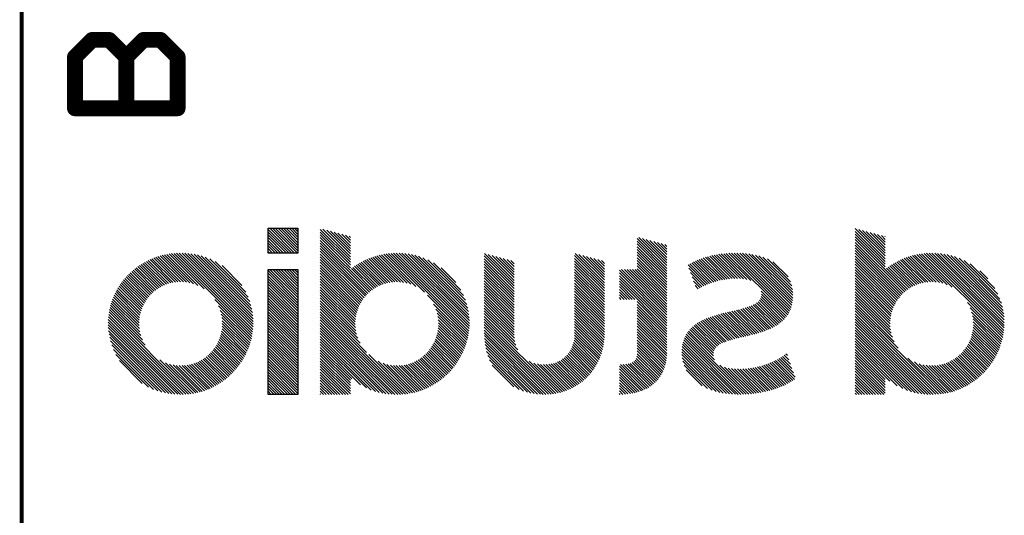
# Model space of a CAD drawing. Extents: x 63.5 to 84.5, y 8.2 to 27.4.
# Tile 3 of 7: x 63.5 to 69.8, y 18.4 to 21.5. Entities that reach past the tile are written whole.
import ezdxf

# ---------------------------------------------------------------- set-up
doc = ezdxf.new("R2010")
doc.units = 0
doc.layers.add('20', color=213, linetype='CONTINUOUS')
doc.layers.add('26', color=140, linetype='CONTINUOUS')

msp = doc.modelspace()

# ---------------------------------------------------------------- linework, layer by layer
at = {"layer": '20', "const_width": 0.0254}
msp.add_lwpolyline([(63.5, 24.765), (63.5, 10.795)], dxfattribs=at)
at = {"layer": '26'}
for p, q in [((65.0864, 20.1964), (65.0864, 20.2035)), ((65.0864, 20.2035), (65.097, 20.2035)), ((65.0864, 20.1787), (65.0864, 20.1964)), ((65.2389, 20.0439), (65.0864, 20.1964)), ((65.0864, 20.161), (65.0864, 20.1787)), ((65.2212, 20.0439), (65.0864, 20.1787)), ((65.0864, 20.1434), (65.0864, 20.161)), ((65.2035, 20.0439), (65.0864, 20.161)), ((65.097, 20.2035), (65.1147, 20.2035)), ((65.2566, 20.0439), (65.097, 20.2035)), ((65.1147, 20.2035), (65.1323, 20.2035)), ((65.2743, 20.0439), (65.1147, 20.2035)), ((65.1323, 20.2035), (65.15, 20.2035)), ((65.2782, 20.0577), (65.1323, 20.2035)), ((65.15, 20.2035), (65.1677, 20.2035)), ((65.2782, 20.0753), (65.15, 20.2035)), ((65.1677, 20.2035), (65.1854, 20.2035)), ((65.2782, 20.093), (65.1677, 20.2035)), ((65.1854, 20.2035), (65.2031, 20.2035)), ((65.2782, 20.1107), (65.1854, 20.2035)), ((65.2031, 20.2035), (65.2207, 20.2035)), ((65.2782, 20.1284), (65.2031, 20.2035)), ((65.2207, 20.2035), (65.2384, 20.2035)), ((65.2782, 20.146), (65.2207, 20.2035)), ((65.2384, 20.2035), (65.2561, 20.2035)), ((65.2782, 20.1637), (65.2384, 20.2035)), ((65.2561, 20.2035), (65.2738, 20.2035)), ((65.2782, 20.1814), (65.2561, 20.2035)), ((65.2738, 20.2035), (65.2782, 20.2035)), ((65.2782, 20.1991), (65.2738, 20.2035)), ((65.2782, 20.2035), (65.2782, 20.1991)), ((65.2782, 20.1991), (65.2782, 20.1814)), ((65.2782, 20.1814), (65.2782, 20.1637)), ((65.2782, 20.1637), (65.2782, 20.146)), ((65.6157, 20.003), (65.422, 20.1967)), ((65.6157, 19.9853), (65.422, 20.179)), ((65.6157, 19.9677), (65.422, 20.1613)), ((65.6157, 20.0207), (65.4387, 20.1976)), ((65.6157, 20.0384), (65.4629, 20.1912)), ((65.6157, 20.0561), (65.487, 20.1847)), ((65.6157, 20.0737), (65.5112, 20.1782)), ((65.6157, 20.0914), (65.5354, 20.1717)), ((65.6157, 20.1091), (65.5595, 20.1653)), ((65.6157, 20.1268), (65.5837, 20.1588)), ((65.6157, 20.1444), (65.6078, 20.1523)), ((69.058, 20.0078), (68.8644, 20.2015)), ((69.058, 19.9901), (68.8644, 20.1838)), ((69.058, 19.9725), (68.8644, 20.1661)), ((69.058, 20.0255), (68.8872, 20.1963)), ((69.058, 20.0432), (68.9114, 20.1898)), ((69.058, 20.0609), (68.9356, 20.1833)), ((69.058, 20.0785), (68.9598, 20.1767)), ((69.058, 20.0962), (68.984, 20.1702)), ((69.058, 20.1139), (69.0083, 20.1637)), ((69.058, 20.1316), (69.0325, 20.1571)), ((69.058, 20.1492), (69.0567, 20.1506)), ((65.0864, 20.1257), (65.0864, 20.1434)), ((65.1859, 20.0439), (65.0864, 20.1434)), ((65.0864, 20.108), (65.0864, 20.1257)), ((65.1682, 20.0439), (65.0864, 20.1257)), ((65.0864, 20.0903), (65.0864, 20.108)), ((65.1505, 20.0439), (65.0864, 20.108)), ((65.0864, 20.0726), (65.0864, 20.0903)), ((65.1328, 20.0439), (65.0864, 20.0903)), ((65.2782, 20.146), (65.2782, 20.1284)), ((65.2782, 20.1284), (65.2782, 20.1107)), ((65.2782, 20.1107), (65.2782, 20.093)), ((65.2782, 20.093), (65.2782, 20.0753)), ((65.6157, 19.95), (65.422, 20.1436)), ((65.7475, 19.8005), (65.422, 20.126)), ((65.7379, 19.7924), (65.422, 20.1083)), ((65.7288, 19.7839), (65.422, 20.0906)), ((67.653, 19.9456), (67.4607, 20.1379)), ((67.653, 19.928), (67.4607, 20.1202)), ((67.653, 19.9103), (67.4607, 20.1025)), ((67.653, 19.9633), (67.4713, 20.145)), ((67.653, 19.981), (67.4954, 20.1386)), ((67.653, 19.9987), (67.5194, 20.1322)), ((67.653, 20.0163), (67.5435, 20.1258)), ((67.653, 20.034), (67.5676, 20.1194)), ((67.653, 20.0517), (67.5916, 20.113)), ((67.653, 20.0694), (67.6157, 20.1066)), ((67.653, 20.0871), (67.6398, 20.1002)), ((69.058, 19.9548), (68.8644, 20.1484)), ((69.1925, 19.8026), (68.8644, 20.1308)), ((69.1828, 19.7947), (68.8644, 20.1131)), ((69.1735, 19.7863), (68.8644, 20.0954)), ((64.5603, 19.8563), (64.3908, 20.0259)), ((64.5815, 19.8529), (64.4047, 20.0296)), ((64.6053, 19.8467), (64.419, 20.033)), ((64.6342, 19.8354), (64.4337, 20.0359)), ((64.6745, 19.8128), (64.4489, 20.0385)), ((64.9842, 19.5208), (64.4645, 20.0405)), ((64.9866, 19.5361), (64.4805, 20.0421)), ((64.9885, 19.5519), (64.4971, 20.0433)), ((64.9898, 19.5683), (64.5142, 20.0439)), ((64.9905, 19.5853), (64.5319, 20.0439)), ((64.9905, 19.6029), (64.5501, 20.0433)), ((64.9897, 19.6213), (64.5691, 20.042)), ((64.9881, 19.6407), (64.5889, 20.0399)), ((64.9854, 19.661), (64.6097, 20.0368)), ((64.9815, 19.6826), (64.6318, 20.0323)), ((64.9759, 19.7059), (64.6555, 20.0263)), ((65.0864, 20.055), (65.0864, 20.0726)), ((65.1151, 20.0439), (65.0864, 20.0726)), ((65.0864, 20.0439), (65.0864, 20.055)), ((65.0975, 20.0439), (65.0864, 20.055)), ((65.0975, 20.0439), (65.0864, 20.0439)), ((65.1151, 20.0439), (65.0975, 20.0439)), ((65.1328, 20.0439), (65.1151, 20.0439)), ((65.1505, 20.0439), (65.1328, 20.0439)), ((65.1682, 20.0439), (65.1505, 20.0439)), ((65.1859, 20.0439), (65.1682, 20.0439)), ((65.2035, 20.0439), (65.1859, 20.0439)), ((65.2212, 20.0439), (65.2035, 20.0439)), ((65.2389, 20.0439), (65.2212, 20.0439)), ((65.2566, 20.0439), (65.2389, 20.0439)), ((65.2743, 20.0439), (65.2566, 20.0439)), ((65.2782, 20.0439), (65.2743, 20.0439)), ((65.2782, 20.0753), (65.2782, 20.0577)), ((65.2782, 20.0577), (65.2782, 20.0439)), ((65.7201, 19.7749), (65.422, 20.0729)), ((65.7118, 19.7655), (65.422, 20.0553)), ((65.7039, 19.7557), (65.422, 20.0376)), ((65.9581, 19.8551), (65.7863, 20.0268)), ((65.98, 19.8508), (65.8004, 20.0304)), ((66.0052, 19.8433), (65.8149, 20.0337)), ((66.0366, 19.8296), (65.8297, 20.0365)), ((66.0925, 19.7914), (65.845, 20.0389)), ((66.3761, 19.5255), (65.8608, 20.0408)), ((66.3783, 19.541), (65.877, 20.0422)), ((66.38, 19.557), (65.8937, 20.0432)), ((66.3811, 19.5735), (65.911, 20.0436)), ((66.3815, 19.5907), (65.9288, 20.0434)), ((66.3813, 19.6086), (65.9473, 20.0426)), ((66.3803, 19.6273), (65.9665, 20.0411)), ((66.3783, 19.647), (65.9867, 20.0386)), ((66.3753, 19.6677), (66.0079, 20.0351)), ((66.3708, 19.6898), (66.0305, 20.0302)), ((66.6697, 19.8329), (66.4774, 20.0252)), ((66.6697, 19.8506), (66.479, 20.0413)), ((66.6697, 19.8682), (66.5031, 20.0348)), ((66.6697, 19.8859), (66.5272, 20.0284)), ((67.2507, 19.8352), (67.0585, 20.0275)), ((67.2507, 19.8529), (67.0626, 20.0411)), ((67.2507, 19.8706), (67.0867, 20.0346)), ((67.2507, 19.8882), (67.1108, 20.0281)), ((67.653, 19.8926), (67.4607, 20.0849)), ((67.653, 19.8749), (67.4607, 20.0672)), ((67.653, 19.8572), (67.4607, 20.0495)), ((67.653, 19.8396), (67.4607, 20.0318)), ((68.0722, 19.88), (67.9279, 20.0242)), ((68.0893, 19.8806), (67.9422, 20.0276)), ((68.1071, 19.8804), (67.9568, 20.0307)), ((68.1258, 19.8794), (67.9716, 20.0335)), ((68.1456, 19.8773), (67.9868, 20.036)), ((68.1671, 19.8735), (68.0023, 20.0382)), ((68.1919, 19.8663), (68.0181, 20.0401)), ((68.4297, 19.6462), (68.0343, 20.0416)), ((68.4364, 19.6572), (68.0508, 20.0428)), ((68.4424, 19.6689), (68.0677, 20.0436)), ((68.4477, 19.6812), (68.0849, 20.044)), ((68.4523, 19.6943), (68.1026, 20.044)), ((68.4562, 19.7081), (68.1208, 20.0435)), ((68.4593, 19.7227), (68.1395, 20.0425)), ((68.4615, 19.7381), (68.1588, 20.0409)), ((68.4628, 19.7545), (68.1788, 20.0386)), ((68.4632, 19.7718), (68.1996, 20.0354)), ((68.4625, 19.7902), (68.2216, 20.0311)), ((68.4602, 19.8102), (68.245, 20.0253)), ((69.1647, 19.7774), (68.8644, 20.0777)), ((69.1563, 19.7681), (68.8644, 20.0601)), ((69.1484, 19.7584), (68.8644, 20.0424)), ((69.1408, 19.7483), (68.8644, 20.0247)), ((69.3858, 19.8568), (69.2187, 20.0239)), ((69.4062, 19.8541), (69.2325, 20.0278)), ((69.4288, 19.8492), (69.2466, 20.0313)), ((69.4553, 19.8404), (69.2612, 20.0345)), ((69.4894, 19.8239), (69.2762, 20.0372)), ((69.8165, 19.5145), (69.2916, 20.0394)), ((69.8191, 19.5296), (69.3075, 20.0412)), ((69.8211, 19.5452), (69.3238, 20.0426)), ((69.8227, 19.5614), (69.3407, 20.0433)), ((69.8236, 19.5781), (69.3581, 20.0436)), ((69.8239, 19.5955), (69.3762, 20.0433)), ((69.8234, 19.6136), (69.3948, 20.0423)), ((69.8222, 19.6326), (69.4143, 20.0405)), ((69.82, 19.6525), (69.4347, 20.0378)), ((69.8165, 19.6736), (69.4562, 20.0339)), ((69.8117, 19.6961), (69.4793, 20.0285)), ((64.3954, 19.8267), (64.2581, 19.964)), ((64.4072, 19.8327), (64.2689, 19.971)), ((64.4193, 19.8383), (64.2799, 19.9777)), ((64.4319, 19.8433), (64.2911, 19.9841)), ((64.4452, 19.8477), (64.3026, 19.9903)), ((64.4592, 19.8514), (64.3143, 19.9962)), ((64.4738, 19.8544), (64.3263, 20.0019)), ((64.4893, 19.8566), (64.3385, 20.0074)), ((64.5056, 19.858), (64.3511, 20.0125)), ((64.5227, 19.8585), (64.364, 20.0173)), ((64.5409, 19.8581), (64.3772, 20.0218)), ((64.9683, 19.7312), (64.6816, 20.0178)), ((64.9576, 19.7595), (64.7113, 20.0059)), ((64.9422, 19.7926), (64.7455, 19.9893)), ((64.9171, 19.8354), (64.7894, 19.9631)), ((65.6964, 19.7455), (65.422, 20.0199)), ((65.6894, 19.7349), (65.422, 20.0022)), ((65.6827, 19.7238), (65.422, 19.9845)), ((65.6766, 19.7123), (65.422, 19.9669)), ((65.7903, 19.8284), (65.6527, 19.966)), ((65.8021, 19.8343), (65.6635, 19.9729)), ((65.8144, 19.8397), (65.6746, 19.9795)), ((65.8273, 19.8445), (65.6859, 19.9859)), ((65.8408, 19.8486), (65.6974, 19.992)), ((65.855, 19.8521), (65.7093, 19.9978)), ((65.8699, 19.8549), (65.7213, 20.0034)), ((65.8856, 19.8568), (65.7337, 20.0088)), ((65.9022, 19.8579), (65.7463, 20.0138)), ((65.9197, 19.8581), (65.7593, 20.0185)), ((65.9382, 19.8573), (65.7727, 20.0228)), ((66.3646, 19.7137), (66.0549, 20.0234)), ((66.3561, 19.7399), (66.082, 20.014)), ((66.3441, 19.7696), (66.113, 20.0007)), ((66.3264, 19.805), (66.1495, 19.9818)), ((66.6697, 19.8152), (66.4774, 20.0075)), ((66.6697, 19.7975), (66.4774, 19.9898)), ((66.6697, 19.7799), (66.4774, 19.9721)), ((66.6697, 19.9036), (66.5513, 20.022)), ((66.6697, 19.9213), (66.5754, 20.0156)), ((66.6697, 19.939), (66.5995, 20.0092)), ((66.6697, 19.9566), (66.6236, 20.0027)), ((66.6697, 19.9743), (66.6477, 19.9963)), ((67.2507, 19.8175), (67.0585, 20.0098)), ((67.2507, 19.7998), (67.0585, 19.9921)), ((67.2507, 19.7822), (67.0585, 19.9744)), ((67.2507, 19.9059), (67.135, 20.0217)), ((67.2507, 19.9236), (67.1591, 20.0152)), ((67.2507, 19.9413), (67.1833, 20.0088)), ((67.2507, 19.9589), (67.2074, 20.0023)), ((67.2507, 19.9766), (67.2315, 19.9959)), ((67.653, 19.8219), (67.4607, 20.0142)), ((67.653, 19.8042), (67.4607, 19.9965)), ((67.653, 19.7865), (67.4607, 19.9788)), ((67.653, 19.7689), (67.4607, 19.9611)), ((67.9148, 19.8429), (67.7897, 19.968)), ((67.9275, 19.8479), (67.8008, 19.9746)), ((67.9404, 19.8526), (67.8122, 19.9809)), ((67.9537, 19.8571), (67.8239, 19.9868)), ((67.9672, 19.8612), (67.8359, 19.9925)), ((67.981, 19.8651), (67.8482, 19.9979)), ((67.9952, 19.8686), (67.8608, 20.003)), ((68.0097, 19.8718), (67.8736, 20.0078)), ((68.0246, 19.8745), (67.8868, 20.0123)), ((68.0399, 19.8769), (67.9002, 20.0166)), ((68.0558, 19.8787), (67.9139, 20.0206)), ((68.4558, 19.8322), (68.2705, 20.0175)), ((68.448, 19.8577), (68.2994, 20.0063)), ((68.4331, 19.8903), (68.3352, 19.9882)), ((69.1336, 19.7378), (68.8644, 20.007)), ((69.1268, 19.7269), (68.8644, 19.9893)), ((69.1205, 19.7155), (68.8644, 19.9717)), ((69.2243, 19.8239), (69.0873, 19.9609)), ((69.2358, 19.83), (69.0979, 19.9679)), ((69.2478, 19.8358), (69.1088, 19.9747)), ((69.2602, 19.841), (69.12, 19.9812)), ((69.2732, 19.8457), (69.1313, 19.9876)), ((69.2869, 19.8497), (69.143, 19.9936)), ((69.3013, 19.8529), (69.1549, 19.9994)), ((69.3164, 19.8555), (69.167, 20.0049)), ((69.3324, 19.8572), (69.1794, 20.0102)), ((69.3492, 19.8581), (69.1922, 20.0151)), ((69.3669, 19.858), (69.2053, 20.0197)), ((69.8049, 19.7206), (69.5043, 20.0212)), ((69.7956, 19.7476), (69.5324, 20.0108)), ((69.7823, 19.7785), (69.5646, 19.9962)), ((69.7622, 19.8163), (69.6035, 19.975)), ((64.3181, 19.7626), (64.1811, 19.8997)), ((64.3263, 19.7721), (64.1899, 19.9086)), ((64.3348, 19.7813), (64.1989, 19.9172)), ((64.3438, 19.79), (64.2082, 19.9256)), ((64.3533, 19.7982), (64.2177, 19.9338)), ((64.3631, 19.806), (64.2274, 19.9417)), ((64.3735, 19.8134), (64.2374, 19.9494)), ((64.3842, 19.8203), (64.2477, 19.9568)), ((65.0864, 19.9312), (65.0864, 19.9375)), ((65.0864, 19.9375), (65.0978, 19.9375)), ((65.0864, 19.9135), (65.0864, 19.9312)), ((65.2782, 19.7395), (65.0864, 19.9312)), ((65.0864, 19.8959), (65.0864, 19.9135)), ((65.2782, 19.7218), (65.0864, 19.9135)), ((65.0978, 19.9375), (65.1155, 19.9375)), ((65.2782, 19.7571), (65.0978, 19.9375)), ((65.1155, 19.9375), (65.1332, 19.9375)), ((65.2782, 19.7748), (65.1155, 19.9375)), ((65.1332, 19.9375), (65.1508, 19.9375)), ((65.2782, 19.7925), (65.1332, 19.9375)), ((65.1508, 19.9375), (65.1685, 19.9375)), ((65.2782, 19.8102), (65.1508, 19.9375)), ((65.1685, 19.9375), (65.1862, 19.9375)), ((65.2782, 19.8278), (65.1685, 19.9375)), ((65.1862, 19.9375), (65.2039, 19.9375)), ((65.2782, 19.8455), (65.1862, 19.9375)), ((65.2039, 19.9375), (65.2216, 19.9375)), ((65.2782, 19.8632), (65.2039, 19.9375)), ((65.2216, 19.9375), (65.2392, 19.9375)), ((65.2782, 19.8809), (65.2216, 19.9375)), ((65.2392, 19.9375), (65.2569, 19.9375)), ((65.2782, 19.8986), (65.2392, 19.9375)), ((65.2569, 19.9375), (65.2746, 19.9375)), ((65.2782, 19.9162), (65.2569, 19.9375)), ((65.2746, 19.9375), (65.2782, 19.9375)), ((65.2782, 19.9339), (65.2746, 19.9375)), ((65.2782, 19.9375), (65.2782, 19.9339)), ((65.2782, 19.9339), (65.2782, 19.9162)), ((65.2782, 19.9162), (65.2782, 19.8986)), ((65.2782, 19.8986), (65.2782, 19.8809)), ((65.6708, 19.7004), (65.422, 19.9492)), ((65.6656, 19.6879), (65.422, 19.9315)), ((65.6608, 19.675), (65.422, 19.9138)), ((65.7575, 19.8082), (65.6217, 19.944)), ((65.768, 19.8154), (65.6318, 19.9516)), ((65.7789, 19.8221), (65.6421, 19.9589)), ((66.294, 19.855), (66.2007, 19.9484)), ((66.6697, 19.7622), (66.4774, 19.9545)), ((66.6697, 19.7445), (66.4774, 19.9368)), ((66.6697, 19.7268), (66.4774, 19.9191)), ((66.6697, 19.7092), (66.4774, 19.9014)), ((67.2507, 19.7645), (67.0585, 19.9567)), ((67.2507, 19.7468), (67.0585, 19.9391)), ((67.2507, 19.7291), (67.0585, 19.9214)), ((67.2507, 19.7114), (67.0585, 19.9037)), ((67.653, 19.6274), (67.3466, 19.9338)), ((67.653, 19.6098), (67.3466, 19.9161)), ((67.653, 19.5921), (67.3466, 19.8984)), ((67.653, 19.6451), (67.3609, 19.9372)), ((67.653, 19.6628), (67.3786, 19.9372)), ((67.653, 19.6805), (67.3962, 19.9372)), ((67.653, 19.6981), (67.4139, 19.9372)), ((67.653, 19.7158), (67.4316, 19.9372)), ((67.653, 19.7335), (67.4493, 19.9372)), ((67.653, 19.7512), (67.4607, 19.9434)), ((67.9023, 19.8377), (67.794, 19.946)), ((67.8901, 19.8323), (67.8041, 19.9182)), ((69.1147, 19.7037), (68.8644, 19.954)), ((69.1093, 19.6913), (68.8644, 19.9363)), ((69.1044, 19.6786), (68.8644, 19.9186)), ((69.1001, 19.6653), (68.8644, 19.901)), ((69.2026, 19.8102), (69.0668, 19.946)), ((69.2132, 19.8173), (69.0769, 19.9536)), ((69.7172, 19.879), (69.6673, 19.9289)), ((64.2781, 19.6966), (64.1336, 19.841)), ((64.2836, 19.7087), (64.1409, 19.8514)), ((64.2896, 19.7204), (64.1484, 19.8616)), ((64.2961, 19.7316), (64.1562, 19.8715)), ((64.303, 19.7423), (64.1643, 19.8811)), ((64.3104, 19.7527), (64.1725, 19.8905)), ((65.0864, 19.8782), (65.0864, 19.8959)), ((65.2782, 19.7041), (65.0864, 19.8959)), ((65.0864, 19.8605), (65.0864, 19.8782)), ((65.2782, 19.6864), (65.0864, 19.8782)), ((65.0864, 19.8428), (65.0864, 19.8605)), ((65.2782, 19.6687), (65.0864, 19.8605)), ((65.0864, 19.8252), (65.0864, 19.8428)), ((65.2782, 19.6511), (65.0864, 19.8428)), ((65.2782, 19.8809), (65.2782, 19.8632)), ((65.2782, 19.8632), (65.2782, 19.8455)), ((65.2782, 19.8455), (65.2782, 19.8278)), ((65.6567, 19.6615), (65.422, 19.8962)), ((65.6531, 19.6474), (65.422, 19.8785)), ((65.6503, 19.6326), (65.422, 19.8608)), ((65.6482, 19.6169), (65.422, 19.8431)), ((66.6697, 19.6915), (66.4774, 19.8838)), ((66.6697, 19.6738), (66.4774, 19.8661)), ((66.6697, 19.6561), (66.4774, 19.8484)), ((67.2507, 19.6938), (67.0585, 19.886)), ((67.2507, 19.6761), (67.0585, 19.8684)), ((67.2507, 19.6584), (67.0585, 19.8507)), ((67.653, 19.5744), (67.3466, 19.8807)), ((67.653, 19.5567), (67.3466, 19.8631)), ((67.4471, 19.7449), (67.3466, 19.8454)), ((67.8781, 19.8266), (67.8143, 19.8904)), ((67.8663, 19.8207), (67.8245, 19.8625)), ((67.8547, 19.8146), (67.8346, 19.8347)), ((69.0964, 19.6513), (68.8644, 19.8833)), ((69.0933, 19.6367), (68.8644, 19.8656)), ((69.0911, 19.6212), (68.8644, 19.8479)), ((64.2568, 19.6118), (64.0956, 19.773)), ((64.2585, 19.6278), (64.1013, 19.785)), ((64.2611, 19.6429), (64.1072, 19.7968)), ((64.2644, 19.6572), (64.1134, 19.8082)), ((64.2684, 19.6709), (64.1199, 19.8194)), ((64.273, 19.684), (64.1266, 19.8304)), ((65.0864, 19.8075), (65.0864, 19.8252)), ((65.2782, 19.6334), (65.0864, 19.8252)), ((65.0864, 19.7898), (65.0864, 19.8075)), ((65.2782, 19.6157), (65.0864, 19.8075)), ((65.0864, 19.7721), (65.0864, 19.7898)), ((65.2782, 19.598), (65.0864, 19.7898)), ((65.0864, 19.7544), (65.0864, 19.7721)), ((65.2782, 19.5803), (65.0864, 19.7721)), ((65.2782, 19.8278), (65.2782, 19.8102)), ((65.2782, 19.8102), (65.2782, 19.7925)), ((65.2782, 19.7925), (65.2782, 19.7748)), ((65.2782, 19.7748), (65.2782, 19.7571)), ((65.6471, 19.6004), (65.422, 19.8254)), ((65.647, 19.5828), (65.422, 19.8078)), ((65.6482, 19.5639), (65.422, 19.7901)), ((65.6509, 19.5436), (65.422, 19.7724)), ((66.3734, 19.5105), (66.1121, 19.7718)), ((66.6697, 19.6384), (66.4774, 19.8307)), ((66.6697, 19.6208), (66.4774, 19.813)), ((66.6697, 19.6031), (66.4774, 19.7954)), ((66.6697, 19.5854), (66.4774, 19.7777)), ((67.2507, 19.6407), (67.0585, 19.833)), ((67.2507, 19.6231), (67.0585, 19.8153)), ((67.2507, 19.6054), (67.0585, 19.7977)), ((67.2507, 19.5877), (67.0585, 19.78)), ((67.4294, 19.7449), (67.3466, 19.8277)), ((67.4117, 19.7449), (67.3466, 19.81)), ((67.3941, 19.7449), (67.3466, 19.7924)), ((67.3764, 19.7449), (67.3466, 19.7747)), ((68.4224, 19.6358), (68.2587, 19.7995)), ((68.4146, 19.626), (68.2608, 19.7798)), ((69.0897, 19.605), (68.8644, 19.8302)), ((69.0893, 19.5877), (68.8644, 19.8126)), ((69.0901, 19.5692), (68.8644, 19.7949)), ((69.0923, 19.5493), (68.8644, 19.7772)), ((64.267, 19.5132), (64.0721, 19.7081)), ((64.2612, 19.5367), (64.0761, 19.7218)), ((64.2579, 19.5577), (64.0805, 19.7351)), ((64.2563, 19.577), (64.0852, 19.7481)), ((64.256, 19.5949), (64.0902, 19.7607)), ((64.9814, 19.5059), (64.7425, 19.7448)), ((65.0864, 19.7368), (65.0864, 19.7544)), ((65.2782, 19.5627), (65.0864, 19.7544)), ((65.0864, 19.7191), (65.0864, 19.7368)), ((65.2782, 19.545), (65.0864, 19.7368)), ((65.0864, 19.7014), (65.0864, 19.7191)), ((65.2782, 19.5273), (65.0864, 19.7191)), ((65.2782, 19.7571), (65.2782, 19.7395)), ((65.2782, 19.7395), (65.2782, 19.7218)), ((65.2782, 19.7218), (65.2782, 19.7041)), ((65.6557, 19.521), (65.422, 19.7547)), ((65.6638, 19.4953), (65.422, 19.737)), ((65.6778, 19.4636), (65.422, 19.7194)), ((66.3703, 19.4959), (66.1511, 19.7151)), ((66.6697, 19.5677), (66.4774, 19.76)), ((66.6697, 19.5501), (66.4774, 19.7423)), ((66.6697, 19.5324), (66.4774, 19.7247)), ((66.6699, 19.5145), (66.4774, 19.707)), ((67.2507, 19.57), (67.0585, 19.7623)), ((67.2507, 19.5524), (67.0585, 19.7446)), ((67.2507, 19.5347), (67.0585, 19.7269)), ((67.2507, 19.5171), (67.0585, 19.7093)), ((67.3587, 19.7449), (67.3466, 19.757)), ((67.653, 19.539), (67.4607, 19.7313)), ((67.653, 19.5214), (67.4607, 19.7136)), ((68.3457, 19.5711), (68.2071, 19.7096)), ((68.3569, 19.5776), (68.2187, 19.7158)), ((68.3676, 19.5845), (68.2293, 19.7228)), ((68.3779, 19.5919), (68.239, 19.7308)), ((68.3878, 19.5997), (68.2475, 19.7401)), ((68.3972, 19.6079), (68.2542, 19.7509)), ((68.4062, 19.6167), (68.2589, 19.7639)), ((69.0965, 19.5274), (68.8644, 19.7595)), ((69.1035, 19.5027), (68.8644, 19.7418)), ((69.1154, 19.4731), (68.8644, 19.7242)), ((69.8135, 19.4999), (69.5876, 19.7257)), ((64.5737, 19.1358), (64.0603, 19.6492)), ((64.5896, 19.1376), (64.0626, 19.6646)), ((64.2942, 19.4507), (64.0653, 19.6795)), ((64.2766, 19.486), (64.0685, 19.694)), ((64.9781, 19.4915), (64.7658, 19.7039)), ((64.9745, 19.4775), (64.7774, 19.6746)), ((64.9705, 19.4638), (64.7843, 19.65)), ((65.0864, 19.6837), (65.0864, 19.7014)), ((65.2782, 19.5096), (65.0864, 19.7014)), ((65.0864, 19.6661), (65.0864, 19.6837)), ((65.2782, 19.492), (65.0864, 19.6837)), ((65.0864, 19.6484), (65.0864, 19.6661)), ((65.2782, 19.4743), (65.0864, 19.6661)), ((65.0864, 19.6307), (65.0864, 19.6484)), ((65.2782, 19.4566), (65.0864, 19.6484)), ((65.2782, 19.7041), (65.2782, 19.6864)), ((65.2782, 19.6864), (65.2782, 19.6687)), ((65.2782, 19.6687), (65.2782, 19.6511)), ((65.2782, 19.6511), (65.2782, 19.6334)), ((65.7196, 19.4042), (65.422, 19.7017)), ((65.97, 19.136), (65.422, 19.684)), ((65.9538, 19.1346), (65.422, 19.6663)), ((65.937, 19.1336), (65.422, 19.6487)), ((66.3667, 19.4818), (66.1652, 19.6834)), ((66.3629, 19.468), (66.1733, 19.6575)), ((66.6713, 19.4954), (66.4774, 19.6893)), ((66.6745, 19.4745), (66.4774, 19.6716)), ((66.6805, 19.4509), (66.4774, 19.6539)), ((67.25, 19.5), (67.0585, 19.6916)), ((67.2488, 19.4836), (67.0585, 19.6739)), ((67.247, 19.4677), (67.0585, 19.6562)), ((67.653, 19.5037), (67.4607, 19.6959)), ((67.653, 19.486), (67.4607, 19.6783)), ((67.653, 19.4683), (67.4607, 19.6606)), ((68.1179, 19.4984), (67.9717, 19.6446)), ((68.1322, 19.5017), (67.9855, 19.6485)), ((68.1466, 19.5051), (67.9995, 19.6522)), ((68.1609, 19.5084), (68.0135, 19.6558)), ((68.1752, 19.5118), (68.0277, 19.6592)), ((68.1894, 19.5153), (68.0421, 19.6626)), ((68.2035, 19.5188), (68.0564, 19.666)), ((68.2175, 19.5225), (68.0708, 19.6692)), ((68.2314, 19.5263), (68.0852, 19.6725)), ((68.2451, 19.5303), (68.0995, 19.6759)), ((68.2586, 19.5345), (68.1138, 19.6793)), ((68.2719, 19.5389), (68.1279, 19.6828)), ((68.2849, 19.5435), (68.1419, 19.6865)), ((68.2977, 19.5484), (68.1557, 19.6904)), ((68.3102, 19.5536), (68.1692, 19.6946)), ((68.3224, 19.5591), (68.1823, 19.6991)), ((68.3342, 19.5649), (68.195, 19.7041)), ((69.1405, 19.4304), (68.8644, 19.7065)), ((69.4167, 19.1365), (68.8644, 19.6888)), ((69.4006, 19.1349), (68.8644, 19.6711)), ((69.384, 19.1339), (68.8644, 19.6535)), ((69.8101, 19.4856), (69.6045, 19.6912)), ((69.8063, 19.4717), (69.6138, 19.6641)), ((64.523, 19.1335), (64.0568, 19.5997)), ((64.505, 19.1339), (64.0568, 19.582)), ((64.5404, 19.1338), (64.0574, 19.6168)), ((64.5573, 19.1346), (64.0586, 19.6333)), ((64.9661, 19.4505), (64.7885, 19.6281)), ((64.9615, 19.4375), (64.7906, 19.6083)), ((64.9566, 19.4247), (64.7913, 19.59)), ((65.0864, 19.613), (65.0864, 19.6307)), ((65.2782, 19.4389), (65.0864, 19.6307)), ((65.0864, 19.5953), (65.0864, 19.613)), ((65.2782, 19.4213), (65.0864, 19.613)), ((65.0864, 19.5777), (65.0864, 19.5953)), ((65.2782, 19.4036), (65.0864, 19.5953)), ((65.2782, 19.6334), (65.2782, 19.6157)), ((65.2782, 19.6157), (65.2782, 19.598)), ((65.2782, 19.598), (65.2782, 19.5803)), ((65.2782, 19.5803), (65.2782, 19.5627)), ((65.9198, 19.1332), (65.422, 19.631)), ((65.902, 19.1333), (65.422, 19.6133)), ((65.8836, 19.1341), (65.422, 19.5956)), ((66.3586, 19.4545), (66.1783, 19.6348)), ((66.3541, 19.4414), (66.1811, 19.6144)), ((66.3492, 19.4286), (66.1822, 19.5956)), ((66.6925, 19.4212), (66.4774, 19.6363)), ((66.9529, 19.1431), (66.4774, 19.6186)), ((66.9382, 19.1401), (66.4774, 19.6009)), ((66.923, 19.1377), (66.4774, 19.5832)), ((67.2447, 19.4524), (67.0585, 19.6386)), ((67.2418, 19.4375), (67.0585, 19.6209)), ((67.2385, 19.4231), (67.0585, 19.6032)), ((67.2348, 19.4092), (67.0585, 19.5855)), ((67.653, 19.4506), (67.4607, 19.6429)), ((67.653, 19.433), (67.4607, 19.6252)), ((67.653, 19.4153), (67.4607, 19.6076)), ((67.6527, 19.3979), (67.4607, 19.5899)), ((67.9771, 19.4448), (67.8372, 19.5846)), ((67.9871, 19.4524), (67.8477, 19.5918)), ((67.9981, 19.4591), (67.8586, 19.5985)), ((68.0098, 19.4651), (67.87, 19.6049)), ((68.0221, 19.4704), (67.8816, 19.6109)), ((68.0349, 19.4753), (67.8936, 19.6166)), ((68.0482, 19.4797), (67.906, 19.6219)), ((68.0617, 19.4839), (67.9186, 19.627)), ((68.0755, 19.4878), (67.9315, 19.6317)), ((68.0895, 19.4914), (67.9447, 19.6362)), ((68.1037, 19.495), (67.9581, 19.6405)), ((69.3669, 19.1333), (68.8644, 19.6358)), ((69.3492, 19.1333), (68.8644, 19.6181)), ((69.331, 19.1338), (68.8644, 19.6004)), ((69.3121, 19.135), (68.8644, 19.5828)), ((69.8021, 19.4582), (69.6196, 19.6407)), ((69.7977, 19.445), (69.6229, 19.6198)), ((69.7929, 19.4321), (69.6244, 19.6006)), ((69.7878, 19.4194), (69.6246, 19.5827)), ((64.4863, 19.1348), (64.0576, 19.5635)), ((64.4669, 19.1365), (64.0595, 19.544)), ((64.4466, 19.1392), (64.0624, 19.5233)), ((64.934, 19.3766), (64.784, 19.5266)), ((64.94, 19.3882), (64.787, 19.5412)), ((64.9458, 19.4001), (64.7893, 19.5566)), ((64.9513, 19.4123), (64.7908, 19.5728)), ((65.0864, 19.56), (65.0864, 19.5777)), ((65.2782, 19.3859), (65.0864, 19.5777)), ((65.0864, 19.5423), (65.0864, 19.56)), ((65.2782, 19.3682), (65.0864, 19.56)), ((65.0864, 19.5246), (65.0864, 19.5423)), ((65.2782, 19.3505), (65.0864, 19.5423)), ((65.0864, 19.507), (65.0864, 19.5246)), ((65.2782, 19.3329), (65.0864, 19.5246)), ((65.2782, 19.5627), (65.2782, 19.545)), ((65.2782, 19.545), (65.2782, 19.5273)), ((65.2782, 19.5273), (65.2782, 19.5096)), ((65.8645, 19.1355), (65.422, 19.578)), ((65.8445, 19.1378), (65.422, 19.5603)), ((65.8234, 19.1412), (65.422, 19.5426)), ((65.801, 19.146), (65.422, 19.5249)), ((66.3207, 19.3687), (66.1725, 19.5169)), ((66.327, 19.3801), (66.1761, 19.531)), ((66.333, 19.3918), (66.1789, 19.5459)), ((66.3387, 19.4038), (66.1809, 19.5615)), ((66.3441, 19.416), (66.1821, 19.5781)), ((66.9072, 19.1357), (66.4774, 19.5656)), ((66.8909, 19.1344), (66.4774, 19.5479)), ((66.874, 19.1336), (66.4774, 19.5302)), ((67.2307, 19.3956), (67.0585, 19.5678)), ((67.2262, 19.3825), (67.0585, 19.5502)), ((67.2213, 19.3697), (67.0585, 19.5325)), ((67.6518, 19.3812), (67.4607, 19.5722)), ((67.6501, 19.3651), (67.4607, 19.5545)), ((67.6478, 19.3497), (67.4607, 19.5369)), ((67.6449, 19.335), (67.4607, 19.5192)), ((68.1634, 19.1347), (67.7774, 19.5207)), ((67.9597, 19.356), (67.7843, 19.5315)), ((67.952, 19.3815), (67.7918, 19.5417)), ((67.9518, 19.3993), (67.7998, 19.5513)), ((67.955, 19.4138), (67.8084, 19.5604)), ((67.9607, 19.4258), (67.8175, 19.5689)), ((67.9681, 19.436), (67.8271, 19.577)), ((69.2923, 19.1371), (68.8644, 19.5651)), ((69.2716, 19.1402), (68.8644, 19.5474)), ((69.2496, 19.1445), (68.8644, 19.5297)), ((69.7648, 19.3718), (69.6159, 19.5207)), ((69.771, 19.3833), (69.6192, 19.535)), ((69.7769, 19.395), (69.6219, 19.5501)), ((69.7825, 19.4071), (69.6237, 19.5659)), ((64.4251, 19.143), (64.0668, 19.5013)), ((64.4022, 19.1482), (64.0727, 19.4777)), ((64.8997, 19.3225), (64.7597, 19.4624)), ((64.907, 19.3328), (64.7656, 19.4742)), ((64.9142, 19.3434), (64.771, 19.4865)), ((64.921, 19.3542), (64.7759, 19.4993)), ((64.9276, 19.3653), (64.7803, 19.5126)), ((65.0864, 19.4893), (65.0864, 19.507)), ((65.2782, 19.3152), (65.0864, 19.507)), ((65.0864, 19.4716), (65.0864, 19.4893)), ((65.2782, 19.2975), (65.0864, 19.4893)), ((65.0864, 19.4539), (65.0864, 19.4716)), ((65.2782, 19.2798), (65.0864, 19.4716)), ((65.0864, 19.4363), (65.0864, 19.4539)), ((65.2782, 19.2622), (65.0864, 19.4539)), ((65.2782, 19.5096), (65.2782, 19.492)), ((65.2782, 19.492), (65.2782, 19.4743)), ((65.2782, 19.4743), (65.2782, 19.4566)), ((65.2782, 19.4566), (65.2782, 19.4389)), ((65.7768, 19.1525), (65.422, 19.5072)), ((65.7501, 19.1615), (65.422, 19.4896)), ((65.7192, 19.1747), (65.422, 19.4719)), ((65.6814, 19.1949), (65.422, 19.4542)), ((66.2856, 19.3154), (66.1465, 19.4545)), ((66.2931, 19.3256), (66.1527, 19.466)), ((66.3004, 19.336), (66.1585, 19.4779)), ((66.3075, 19.3466), (66.1637, 19.4903)), ((66.3142, 19.3575), (66.1684, 19.5033)), ((66.8563, 19.1336), (66.4776, 19.5123)), ((66.838, 19.1343), (66.4785, 19.4938)), ((66.8189, 19.1357), (66.4802, 19.4744)), ((66.7987, 19.1382), (66.4828, 19.4541)), ((67.1916, 19.311), (67.0478, 19.4548)), ((67.1982, 19.3221), (67.0517, 19.4685)), ((67.2045, 19.3335), (67.0549, 19.4831)), ((67.2104, 19.3452), (67.0571, 19.4986)), ((67.216, 19.3573), (67.0583, 19.515)), ((67.6414, 19.3208), (67.4607, 19.5015)), ((67.6373, 19.3073), (67.4607, 19.4838)), ((67.6326, 19.2943), (67.4607, 19.4661)), ((68.0745, 19.1352), (67.7534, 19.4563)), ((68.0932, 19.1342), (67.7567, 19.4707)), ((68.1114, 19.1336), (67.7608, 19.4843)), ((68.1291, 19.1336), (67.7656, 19.4971)), ((68.1464, 19.134), (67.7712, 19.5093)), ((69.2259, 19.1505), (68.8644, 19.512)), ((69.2, 19.1588), (68.8644, 19.4944)), ((69.1705, 19.1706), (68.8644, 19.4767)), ((69.1349, 19.1884), (68.8644, 19.459)), ((69.73, 19.3181), (69.5906, 19.4576)), ((69.7375, 19.3284), (69.5967, 19.4692)), ((69.7447, 19.3388), (69.6023, 19.4813)), ((69.7517, 19.3496), (69.6074, 19.4938)), ((69.7584, 19.3605), (69.6119, 19.507)), ((64.3772, 19.1555), (64.0807, 19.452)), ((64.3494, 19.1657), (64.0913, 19.4237)), ((64.3166, 19.1808), (64.1061, 19.3913)), ((64.8415, 19.2569), (64.7065, 19.3919)), ((64.8505, 19.2656), (64.7153, 19.4008)), ((64.8593, 19.2744), (64.7237, 19.4101)), ((64.8679, 19.2836), (64.7318, 19.4197)), ((64.8762, 19.293), (64.7394, 19.4298)), ((64.8843, 19.3026), (64.7466, 19.4402)), ((64.8921, 19.3124), (64.7534, 19.4511)), ((65.0864, 19.4186), (65.0864, 19.4363)), ((65.2782, 19.2445), (65.0864, 19.4363)), ((65.0864, 19.4009), (65.0864, 19.4186)), ((65.2782, 19.2268), (65.0864, 19.4186)), ((65.0864, 19.3832), (65.0864, 19.4009)), ((65.2782, 19.2091), (65.0864, 19.4009)), ((65.2782, 19.4389), (65.2782, 19.4213)), ((65.2782, 19.4213), (65.2782, 19.4036)), ((65.2782, 19.4036), (65.2782, 19.3859)), ((65.625, 19.2335), (65.422, 19.4365)), ((65.6157, 19.2252), (65.422, 19.4189)), ((65.6157, 19.2075), (65.422, 19.4012)), ((66.2355, 19.2594), (66.1005, 19.3945)), ((66.2445, 19.2682), (66.1091, 19.4035)), ((66.2532, 19.2771), (66.1174, 19.4129)), ((66.2617, 19.2863), (66.1253, 19.4227)), ((66.2699, 19.2958), (66.1328, 19.4329)), ((66.2779, 19.3055), (66.1399, 19.4435)), ((66.7774, 19.1418), (66.4867, 19.4325)), ((66.7545, 19.1471), (66.4922, 19.4094)), ((67.1538, 19.2604), (67.0175, 19.3967)), ((67.162, 19.2699), (67.0249, 19.407)), ((67.1698, 19.2797), (67.0316, 19.4179)), ((67.1774, 19.2899), (67.0377, 19.4295)), ((67.1846, 19.3003), (67.0431, 19.4418)), ((67.6084, 19.2477), (67.4605, 19.3956)), ((67.6273, 19.2818), (67.4607, 19.4485)), ((67.6216, 19.2699), (67.4607, 19.4308)), ((67.6153, 19.2586), (67.4607, 19.4131)), ((68.0143, 19.1423), (67.7489, 19.4078)), ((68.0352, 19.1391), (67.7494, 19.4249)), ((68.0552, 19.1368), (67.751, 19.441)), ((68.4276, 19.3831), (68.418, 19.3927)), ((69.0869, 19.2188), (68.8644, 19.4413)), ((69.058, 19.23), (68.8644, 19.4237)), ((69.058, 19.2123), (68.8644, 19.406)), ((69.6803, 19.2618), (69.5452, 19.3969)), ((69.6892, 19.2706), (69.5538, 19.406)), ((69.6979, 19.2796), (69.5619, 19.4155)), ((69.7062, 19.2889), (69.5697, 19.4254)), ((69.7144, 19.2984), (69.5771, 19.4357)), ((69.7223, 19.3082), (69.5841, 19.4464)), ((64.2759, 19.2038), (64.1289, 19.3508)), ((64.6051, 19.1398), (64.3898, 19.3551)), ((64.6201, 19.1425), (64.425, 19.3376)), ((64.6347, 19.1455), (64.4518, 19.3284)), ((64.7377, 19.184), (64.594, 19.3277)), ((64.7491, 19.1902), (64.6076, 19.3317)), ((64.7604, 19.1966), (64.6206, 19.3364)), ((64.7713, 19.2033), (64.6329, 19.3418)), ((64.7821, 19.2103), (64.6448, 19.3476)), ((64.7926, 19.2174), (64.6562, 19.3539)), ((64.8029, 19.2248), (64.6671, 19.3606)), ((64.8129, 19.2325), (64.6776, 19.3678)), ((64.8227, 19.2404), (64.6877, 19.3754)), ((64.8322, 19.2485), (64.6973, 19.3834)), ((65.0864, 19.3655), (65.0864, 19.3832)), ((65.2782, 19.1914), (65.0864, 19.3832)), ((65.0864, 19.3479), (65.0864, 19.3655)), ((65.2782, 19.1738), (65.0864, 19.3655)), ((65.0864, 19.3302), (65.0864, 19.3479)), ((65.2782, 19.1561), (65.0864, 19.3479)), ((65.0864, 19.3125), (65.0864, 19.3302)), ((65.2782, 19.1384), (65.0864, 19.3302)), ((65.2782, 19.3859), (65.2782, 19.3682)), ((65.2782, 19.3682), (65.2782, 19.3505)), ((65.2782, 19.3505), (65.2782, 19.3329)), ((65.2782, 19.3329), (65.2782, 19.3152)), ((65.6157, 19.1898), (65.422, 19.3835)), ((65.6157, 19.1722), (65.422, 19.3658)), ((65.6157, 19.1545), (65.422, 19.3481)), ((65.6157, 19.1368), (65.422, 19.3305)), ((65.9858, 19.1379), (65.7342, 19.3896)), ((66.0011, 19.1403), (65.794, 19.3474)), ((66.016, 19.1431), (65.8255, 19.3336)), ((66.1325, 19.1857), (65.9896, 19.3286)), ((66.1439, 19.192), (66.003, 19.3329)), ((66.155, 19.1985), (66.0157, 19.3378)), ((66.166, 19.2053), (66.0279, 19.3433)), ((66.1766, 19.2123), (66.0396, 19.3493)), ((66.187, 19.2195), (66.0509, 19.3557)), ((66.1972, 19.227), (66.0617, 19.3626)), ((66.2072, 19.2348), (66.072, 19.3699)), ((66.2169, 19.2427), (66.0819, 19.3777)), ((66.2263, 19.251), (66.0914, 19.3859)), ((66.7294, 19.1544), (66.4998, 19.3841)), ((66.7011, 19.165), (66.5106, 19.3556)), ((66.9672, 19.1465), (66.7667, 19.347)), ((66.981, 19.1504), (66.7961, 19.3353)), ((66.9944, 19.1546), (66.8193, 19.3297)), ((67.0074, 19.1593), (66.8398, 19.3269)), ((67.0442, 19.1756), (66.8922, 19.3275)), ((67.0557, 19.1817), (66.9074, 19.33)), ((67.0669, 19.1882), (66.9217, 19.3334)), ((67.0778, 19.195), (66.9352, 19.3376)), ((67.0884, 19.2021), (66.9479, 19.3426)), ((67.0986, 19.2095), (66.9598, 19.3483)), ((67.1086, 19.2172), (66.971, 19.3548)), ((67.1182, 19.2252), (66.9816, 19.3619)), ((67.1276, 19.2336), (66.9915, 19.3697)), ((67.1366, 19.2422), (67.0008, 19.3781)), ((67.1454, 19.2511), (67.0094, 19.3871)), ((67.5359, 19.1788), (67.3872, 19.3275)), ((67.5467, 19.1857), (67.4025, 19.3299)), ((67.557, 19.1931), (67.4167, 19.3334)), ((67.5668, 19.201), (67.4294, 19.3384)), ((67.5761, 19.2094), (67.4403, 19.3451)), ((67.5849, 19.2182), (67.4491, 19.354)), ((67.5932, 19.2275), (67.4554, 19.3654)), ((67.6011, 19.2374), (67.4591, 19.3794)), ((67.9924, 19.1466), (67.7494, 19.3896)), ((67.9689, 19.1524), (67.7515, 19.3698)), ((67.9435, 19.1602), (67.7556, 19.348)), ((68.4305, 19.2034), (68.3029, 19.3311)), ((68.442, 19.2097), (68.3156, 19.336)), ((68.4531, 19.2163), (68.3281, 19.3413)), ((68.4638, 19.2232), (68.3402, 19.3467)), ((68.4742, 19.2304), (68.3522, 19.3525)), ((68.4774, 19.245), (68.3638, 19.3585)), ((68.4674, 19.2726), (68.3752, 19.3648)), ((68.4575, 19.3002), (68.3864, 19.3713)), ((68.4475, 19.3279), (68.3972, 19.3782)), ((68.4376, 19.3555), (68.4078, 19.3853)), ((69.058, 19.1946), (68.8644, 19.3883)), ((69.058, 19.177), (68.8644, 19.3706)), ((69.058, 19.1593), (68.8644, 19.3529)), ((69.058, 19.1416), (68.8644, 19.3353)), ((69.4323, 19.1385), (69.203, 19.3679)), ((69.4475, 19.141), (69.2459, 19.3427)), ((69.4623, 19.1439), (69.2752, 19.3311)), ((69.578, 19.1874), (69.4356, 19.3297)), ((69.5893, 19.1937), (69.4489, 19.3342)), ((69.6004, 19.2003), (69.4614, 19.3392)), ((69.6112, 19.2072), (69.4735, 19.3449)), ((69.6218, 19.2142), (69.4851, 19.351)), ((69.6322, 19.2215), (69.4962, 19.3575)), ((69.6423, 19.2291), (69.5069, 19.3645)), ((69.6522, 19.2369), (69.5171, 19.372)), ((69.6618, 19.2449), (69.5269, 19.3799)), ((69.6712, 19.2532), (69.5363, 19.3882)), ((64.6489, 19.149), (64.4747, 19.3232)), ((64.6626, 19.1529), (64.4953, 19.3203)), ((64.676, 19.1572), (64.5142, 19.3191)), ((64.6891, 19.1619), (64.5319, 19.3191)), ((64.7017, 19.1669), (64.5487, 19.32)), ((64.714, 19.1723), (64.5645, 19.3217)), ((64.726, 19.178), (64.5796, 19.3243)), ((65.0864, 19.2948), (65.0864, 19.3125)), ((65.2654, 19.1335), (65.0864, 19.3125)), ((65.0864, 19.2772), (65.0864, 19.2948)), ((65.2477, 19.1335), (65.0864, 19.2948)), ((65.0864, 19.2595), (65.0864, 19.2772)), ((65.2301, 19.1335), (65.0864, 19.2772)), ((65.2782, 19.3152), (65.2782, 19.2975)), ((65.2782, 19.2975), (65.2782, 19.2798)), ((65.2782, 19.2798), (65.2782, 19.2622)), ((65.6016, 19.1332), (65.422, 19.3128)), ((65.584, 19.1332), (65.422, 19.2951)), ((65.5663, 19.1332), (65.422, 19.2774)), ((66.0304, 19.1463), (65.8508, 19.326)), ((66.0445, 19.15), (65.8728, 19.3217)), ((66.0581, 19.154), (65.8927, 19.3194)), ((66.0714, 19.1584), (65.9112, 19.3186)), ((66.0843, 19.1632), (65.9286, 19.3189)), ((66.0968, 19.1683), (65.945, 19.3201)), ((66.109, 19.1738), (65.9607, 19.3222)), ((66.1209, 19.1796), (65.9755, 19.325)), ((66.6669, 19.1816), (66.5273, 19.3212)), ((67.02, 19.1644), (66.8585, 19.3259)), ((67.0323, 19.1698), (66.876, 19.3261)), ((67.5008, 19.1609), (67.3466, 19.315)), ((67.4881, 19.1559), (67.3466, 19.2974)), ((67.475, 19.1514), (67.3466, 19.2797)), ((67.513, 19.1664), (67.3538, 19.3255)), ((67.5247, 19.1724), (67.3709, 19.3261)), ((67.9147, 19.1712), (67.7631, 19.3228)), ((67.8794, 19.1889), (67.7773, 19.2909)), ((68.1799, 19.1359), (67.9931, 19.3226)), ((68.1961, 19.1373), (68.0242, 19.3092)), ((68.212, 19.1391), (68.0478, 19.3033)), ((68.2276, 19.1412), (68.0688, 19.3)), ((68.2429, 19.1435), (68.0884, 19.2981)), ((68.258, 19.1462), (68.1069, 19.2972)), ((68.2728, 19.1491), (68.1248, 19.297)), ((68.2873, 19.1522), (68.142, 19.2975)), ((68.3016, 19.1556), (68.1586, 19.2986)), ((68.3156, 19.1593), (68.1747, 19.3001)), ((68.3294, 19.1632), (68.1904, 19.3022)), ((68.3429, 19.1673), (68.2056, 19.3046)), ((68.3562, 19.1717), (68.2205, 19.3074)), ((68.3692, 19.1764), (68.235, 19.3106)), ((68.382, 19.1812), (68.2491, 19.3141)), ((68.3945, 19.1864), (68.263, 19.3179)), ((68.4068, 19.1918), (68.2766, 19.322)), ((68.4188, 19.1975), (68.2899, 19.3264)), ((69.0488, 19.1332), (68.8644, 19.3176)), ((69.0311, 19.1332), (68.8644, 19.2999)), ((69.0134, 19.1332), (68.8644, 19.2822)), ((68.9957, 19.1332), (68.8644, 19.2646)), ((69.4766, 19.1473), (69.2994, 19.3246)), ((69.4906, 19.151), (69.3207, 19.3209)), ((69.5041, 19.1552), (69.3402, 19.3191)), ((69.5173, 19.1597), (69.3583, 19.3186)), ((69.5301, 19.1645), (69.3755, 19.3192)), ((69.5425, 19.1698), (69.3917, 19.3206)), ((69.5546, 19.1754), (69.4071, 19.3229)), ((69.5664, 19.1812), (69.4217, 19.3259)), ((65.0864, 19.2418), (65.0864, 19.2595)), ((65.2124, 19.1335), (65.0864, 19.2595)), ((65.0864, 19.2241), (65.0864, 19.2418)), ((65.1947, 19.1335), (65.0864, 19.2418)), ((65.0864, 19.2064), (65.0864, 19.2241)), ((65.177, 19.1335), (65.0864, 19.2241)), ((65.0864, 19.1888), (65.0864, 19.2064)), ((65.1593, 19.1335), (65.0864, 19.2064)), ((65.2782, 19.2622), (65.2782, 19.2445)), ((65.2782, 19.2445), (65.2782, 19.2268)), ((65.2782, 19.2268), (65.2782, 19.2091)), ((65.2782, 19.2091), (65.2782, 19.1914)), ((65.5486, 19.1332), (65.422, 19.2598)), ((65.5309, 19.1332), (65.422, 19.2421)), ((65.5132, 19.1332), (65.422, 19.2244)), ((65.4956, 19.1332), (65.422, 19.2067)), ((67.4613, 19.1473), (67.3466, 19.262)), ((67.4472, 19.1438), (67.3466, 19.2443)), ((67.4326, 19.1407), (67.3466, 19.2267)), ((67.4174, 19.1382), (67.3466, 19.209)), ((68.9781, 19.1332), (68.8644, 19.2469)), ((68.9604, 19.1332), (68.8644, 19.2292)), ((68.9427, 19.1332), (68.8644, 19.2115)), ((65.0864, 19.1711), (65.0864, 19.1888)), ((65.1417, 19.1335), (65.0864, 19.1888)), ((65.0864, 19.1534), (65.0864, 19.1711)), ((65.124, 19.1335), (65.0864, 19.1711)), ((65.0864, 19.1357), (65.0864, 19.1534)), ((65.1063, 19.1335), (65.0864, 19.1534)), ((65.2782, 19.1914), (65.2782, 19.1738)), ((65.2782, 19.1738), (65.2782, 19.1561)), ((65.2782, 19.1561), (65.2782, 19.1384)), ((65.2782, 19.1384), (65.2782, 19.1335)), ((65.4779, 19.1332), (65.422, 19.189)), ((65.4602, 19.1332), (65.422, 19.1714)), ((65.4425, 19.1332), (65.422, 19.1537)), ((67.4018, 19.1362), (67.3466, 19.1913)), ((67.3856, 19.1347), (67.3466, 19.1736)), ((67.3689, 19.1337), (67.3466, 19.156)), ((67.3517, 19.1332), (67.3466, 19.1383)), ((68.925, 19.1332), (68.8644, 19.1938)), ((68.9074, 19.1332), (68.8644, 19.1762)), ((68.8897, 19.1332), (68.8644, 19.1585)), ((68.872, 19.1332), (68.8644, 19.1408)), ((65.0864, 19.1335), (65.0864, 19.1357)), ((65.0886, 19.1335), (65.0864, 19.1357)), ((65.0886, 19.1335), (65.0864, 19.1335)), ((65.1063, 19.1335), (65.0886, 19.1335)), ((65.124, 19.1335), (65.1063, 19.1335)), ((65.1417, 19.1335), (65.124, 19.1335)), ((65.1593, 19.1335), (65.1417, 19.1335)), ((65.177, 19.1335), (65.1593, 19.1335)), ((65.1947, 19.1335), (65.177, 19.1335)), ((65.2124, 19.1335), (65.1947, 19.1335)), ((65.2301, 19.1335), (65.2124, 19.1335)), ((65.2477, 19.1335), (65.2301, 19.1335)), ((65.2654, 19.1335), (65.2477, 19.1335)), ((65.2782, 19.1335), (65.2654, 19.1335)), ((65.4249, 19.1332), (65.422, 19.136))]:
    msp.add_line(p, q, dxfattribs=at)
at = {"layer": '26', "const_width": 0.1016}
for points in [[(63.9531, 21.4174), (63.8429, 21.3072)], [(64.0632, 21.4174), (63.9531, 21.4174)], [(64.1734, 21.3072), (64.0632, 21.4174)], [(64.2835, 21.4174), (64.1734, 21.3072)], [(64.3937, 21.4174), (64.2835, 21.4174)], [(64.5039, 21.3072), (64.3937, 21.4174)], [(63.8429, 21.3072), (63.8429, 20.9768)], [(64.1734, 20.9768), (64.1734, 21.3072)], [(64.5039, 20.9768), (64.5039, 21.3072)], [(63.8429, 20.9768), (64.5039, 20.9768)]]:
    msp.add_lwpolyline(points, dxfattribs=at)
at = {"layer": '26', "const_width": 0.0508}
for points in [[(63.9531, 21.4428, 1), (63.9531, 21.392)], [(63.971, 21.3994, 1), (63.9351, 21.4354)], [(64.0812, 21.4354, 1), (64.0453, 21.3994)], [(64.0632, 21.392, 1), (64.0632, 21.4428)], [(64.2835, 21.4428, 1), (64.2835, 21.392)], [(64.3015, 21.3994, 1), (64.2656, 21.4354)], [(64.4117, 21.4354, 1), (64.3757, 21.3994)], [(64.3937, 21.392, 1), (64.3937, 21.4428)], [(63.8683, 21.3072, 1), (63.8175, 21.3072)], [(64.1988, 21.3072, 1), (64.148, 21.3072)], [(64.5293, 21.3072, 1), (64.4785, 21.3072)], [(63.8249, 21.3252, 1), (63.8609, 21.2893)], [(64.1554, 21.3252, 1), (64.1913, 21.2893)], [(64.1554, 21.2893, 1), (64.1913, 21.3252)], [(64.4859, 21.2893, 1), (64.5218, 21.3252)], [(63.8429, 21.0022, 1), (63.8429, 20.9514)], [(63.8175, 20.9768, 1), (63.8683, 20.9768)], [(64.148, 20.9768, 1), (64.1988, 20.9768)], [(64.4785, 20.9768, 1), (64.5293, 20.9768)], [(64.5039, 20.9514, 1), (64.5039, 21.0022)]]:
    msp.add_lwpolyline(points, format="xyb", dxfattribs=at)

doc.saveas('drawing.dxf')
